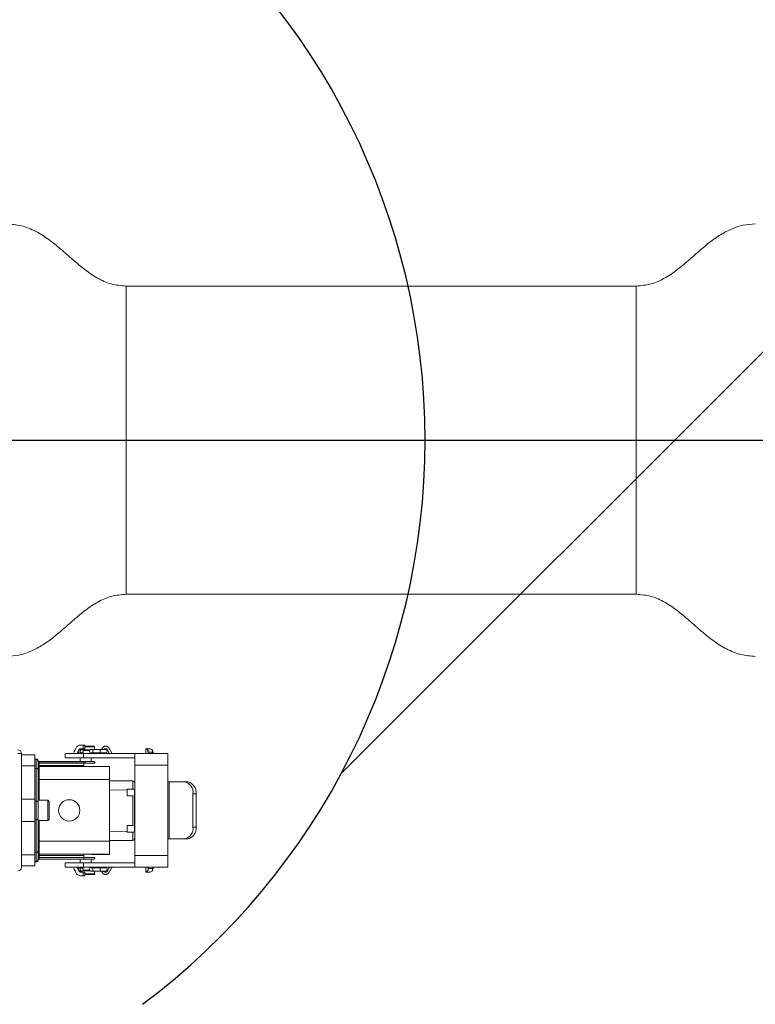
# Model space of a CAD drawing. Header units: millimetres. Extents: x 14 to 210, y 4 to 296.
# Tile 12 of 15: x 110 to 130, y 203 to 229. Entities that reach past the tile are written whole.
import ezdxf

# ---------------------------------------------------------------- set-up
doc = ezdxf.new("R2010")
doc.units = ezdxf.units.MM
doc.layers.add('标注层', color=3, linetype='Continuous')

msp = doc.modelspace()

# ---------------------------------------------------------------- hatches: boundary and pattern name
at = {"layer": '标注层'}
h = msp.add_hatch(dxfattribs=at)
h.set_pattern_fill('ANSI31', color=256, scale=5, style=0)
edge = h.paths.add_edge_path(flags=0)
edge.add_line((113.7219, 202.6502), (113.7219, 151.6754))
edge.add_arc((102.2219, 218.0251), 67.339, 279.83304, 440.16696)
edge.add_line((113.7219, 284.3749), (113.7219, 233.4001))
edge.add_arc((102.2219, 218.0251), 19.2, -53.20467, 53.20467, ccw=False)

# ---------------------------------------------------------------- linework, layer by layer
at = {"color": 7, "linetype": 'Continuous', "lineweight": 18}
for p, q in [((127.1719, 222.2251), (113.2719, 222.2251)), ((113.2719, 213.8251), (127.1719, 213.8251)), ((111.8505, 209.514), (111.9006, 209.6285)), ((111.9415, 209.4851), (111.9858, 209.5863)), ((112.0088, 209.5898), (111.9959, 209.5863)), ((112.0635, 209.5901), (112.0087, 209.5901)), ((112.0284, 209.7151), (112.105, 209.7151)), ((112.105, 209.6151), (112.0284, 209.6151)), ((112.105, 209.7151), (112.105, 209.6151)), ((112.1461, 209.7151), (112.105, 209.7151)), ((112.1461, 209.6151), (112.105, 209.6151)), ((112.1461, 209.7151), (112.1461, 209.6151)), ((112.1461, 209.6851), (112.3919, 209.6851)), ((112.3777, 209.5901), (112.3119, 209.5901)), ((112.5777, 209.5901), (112.3777, 209.5901)), ((112.4119, 209.6651), (112.4056, 209.6648)), ((112.4119, 209.5901), (112.4119, 209.6654)), ((112.7119, 209.5901), (112.5777, 209.5901)), ((112.5987, 209.5901), (112.6257, 209.6359)), ((112.6638, 209.5901), (112.6769, 209.5985)), ((112.6769, 209.5985), (112.6646, 209.5901)), ((112.798, 209.6359), (112.8724, 209.5098)), ((113.9377, 209.6151), (113.8114, 209.6151)), ((113.8119, 209.6154), (113.8119, 209.4851)), ((113.9319, 209.6153), (113.9319, 209.6151)), ((110.3219, 209.4851), (110.4219, 209.4851)), ((110.4219, 209.4851), (110.4219, 208.0451)), ((110.4219, 209.4451), (110.7819, 209.4451)), ((110.7819, 209.1451), (110.7819, 209.4451)), ((110.7819, 209.3351), (110.8219, 209.3351)), ((110.7819, 209.3265), (110.8219, 209.3265)), ((110.8219, 209.3265), (110.8219, 209.3351)), ((110.8219, 209.3351), (110.8219, 209.3351)), ((110.8219, 209.0765), (110.8219, 209.3265)), ((111.6119, 209.4855), (111.6119, 209.3648)), ((112.0219, 209.5001), (112.0219, 209.4851)), ((112.0219, 209.3651), (112.0219, 209.2651)), ((112.1128, 209.4851), (112.1128, 209.3651)), ((112.1128, 209.4851), (113.4551, 209.4851)), ((112.1128, 209.3651), (113.4551, 209.3651)), ((112.3119, 209.5001), (112.3777, 209.5001)), ((112.3219, 209.4851), (112.3219, 209.5001)), ((112.3219, 209.2651), (112.3219, 209.3651)), ((112.3777, 209.5001), (112.5777, 209.5001)), ((112.5777, 209.5001), (112.7119, 209.5001)), ((112.6176, 209.5001), (112.6114, 209.4851)), ((112.8123, 209.4851), (112.7766, 209.5718)), ((113.4551, 209.4851), (113.5119, 209.4845)), ((113.4551, 209.4851), (114.4119, 209.4851)), ((113.4551, 209.3651), (113.5119, 209.3641)), ((113.8685, 209.5747), (113.8725, 209.567)), ((113.8685, 209.5392), (113.8685, 209.5747)), ((113.8725, 209.5222), (113.8725, 209.567)), ((113.8725, 209.4851), (113.8725, 209.5222)), ((113.8725, 209.5222), (113.9925, 209.5222)), ((113.9925, 209.5222), (113.9925, 209.5687)), ((113.9925, 209.538), (114.0067, 209.5222)), ((113.9925, 209.5222), (113.9925, 209.4851)), ((114.0067, 209.5222), (114.0067, 209.4851)), ((110.4219, 209.1451), (110.7819, 209.1451)), ((110.7819, 208.2401), (110.7819, 209.1451)), ((110.7819, 209.0765), (110.8219, 209.0765)), ((110.8219, 208.1851), (110.8219, 209.0765)), ((110.8715, 209.2892), (110.8715, 209.2914)), ((110.8715, 209.2914), (110.8715, 209.2914)), ((110.8719, 209.2826), (110.8715, 209.2892)), ((110.8719, 209.2179), (110.9019, 209.2179)), ((110.9019, 209.1623), (110.8719, 209.1623)), ((110.8719, 208.1601), (110.8719, 209.0515)), ((112.0219, 209.2651), (110.9012, 209.2651)), ((112.1219, 209.2629), (110.9012, 209.2629)), ((110.9019, 209.2567), (110.9019, 209.2179)), ((110.9019, 209.2179), (110.9019, 209.1623)), ((110.9019, 209.2179), (112.1219, 209.2179)), ((110.9019, 209.1623), (112.1219, 209.1623)), ((110.9019, 209.1323), (110.9019, 209.1277)), ((112.1219, 209.1323), (110.9019, 209.1323)), ((110.9019, 209.1277), (110.9019, 208.7777)), ((112.8219, 209.1277), (110.9019, 209.1277)), ((112.1219, 209.2179), (112.1219, 209.2629)), ((112.1219, 209.2179), (112.1219, 209.1623)), ((112.1219, 209.1623), (112.1219, 209.1323)), ((112.3769, 209.2651), (112.3219, 209.2651)), ((112.8219, 209.1351), (112.4519, 209.1351)), ((112.8219, 209.1351), (112.8219, 209.1277)), ((112.8219, 209.1277), (112.8219, 208.7777)), ((113.5119, 206.7051), (113.5119, 209.1651)), ((113.5119, 209.1651), (114.4119, 209.1651)), ((114.4119, 209.1651), (114.4119, 208.7101)), ((110.9019, 208.7777), (110.8719, 208.7777)), ((110.9019, 208.7777), (112.8219, 208.7777)), ((112.8219, 208.7777), (112.8219, 207.0926)), ((113.4523, 208.737), (112.8219, 208.7425)), ((113.3019, 208.5156), (113.3019, 208.4883)), ((113.5119, 208.6132), (113.5019, 208.6132)), ((113.5119, 208.5916), (113.5019, 208.5916)), ((113.5019, 208.5493), (113.5119, 208.5493)), ((114.4459, 208.7101), (114.4119, 208.7101)), ((114.4119, 207.1601), (114.4119, 208.7101)), ((114.4459, 208.7101), (114.4459, 207.1601)), ((114.8673, 208.7101), (114.4459, 208.7101)), ((114.9522, 208.7101), (114.8673, 208.7101)), ((110.7819, 208.2401), (110.4219, 208.2401)), ((110.7819, 207.6301), (110.7819, 208.2401)), ((113.3019, 208.3346), (113.3019, 208.4883)), ((113.3019, 208.3346), (113.4523, 208.3338)), ((113.4523, 208.3338), (113.4523, 207.5203)), ((113.5017, 208.487), (113.5019, 208.487)), ((113.5019, 208.485), (113.5019, 208.487)), ((113.5019, 208.485), (113.5019, 208.303)), ((113.5119, 208.477), (113.5019, 208.477)), ((113.5119, 208.4253), (113.5019, 208.4253)), ((113.5119, 208.3526), (113.5019, 208.3526)), ((113.5119, 208.3464), (113.5019, 208.3464)), ((113.5019, 207.5511), (113.5019, 208.303)), ((115.0936, 208.3901), (115.1785, 208.3901)), ((115.0936, 207.4801), (115.0936, 208.3901)), ((115.1785, 208.3901), (115.1785, 207.4801)), ((110.4219, 207.8251), (110.4219, 208.0451)), ((110.8219, 208.1851), (110.7819, 208.1851)), ((110.8219, 207.6851), (110.8219, 208.1851)), ((111.1344, 208.2101), (110.8719, 208.2101)), ((111.1719, 208.1726), (111.1719, 207.6976)), ((110.4219, 207.8251), (110.4219, 206.3851)), ((110.8719, 206.8188), (110.8719, 207.7101)), ((110.4219, 207.6301), (110.7819, 207.6301)), ((110.7819, 207.6851), (110.8219, 207.6851)), ((110.7819, 206.7251), (110.7819, 207.6301)), ((110.8219, 206.7938), (110.8219, 207.6851)), ((110.8719, 207.6601), (111.1344, 207.6601)), ((113.3019, 207.5195), (113.4523, 207.5203)), ((113.3019, 207.3658), (113.3019, 207.5195)), ((113.5019, 207.3691), (113.5019, 207.5511)), ((113.5119, 207.5046), (113.5019, 207.5046)), ((113.5119, 207.4303), (113.5019, 207.4303)), ((115.0936, 207.4801), (115.1785, 207.4801)), ((113.3019, 207.3658), (113.3019, 207.3385)), ((113.5017, 207.3671), (113.5019, 207.3671)), ((113.5019, 207.3671), (113.5019, 207.3691)), ((113.5119, 207.3526), (113.5019, 207.3526)), ((113.5119, 207.3464), (113.5019, 207.3464)), ((113.5119, 207.3311), (113.5019, 207.3311)), ((113.5119, 207.2936), (113.5019, 207.2936)), ((113.5019, 207.227), (113.5119, 207.227)), ((110.8719, 207.0926), (110.9019, 207.0926)), ((110.9019, 207.0926), (110.9019, 206.7426)), ((112.8219, 207.0926), (110.9019, 207.0926)), ((112.8219, 207.1116), (113.4523, 207.1171)), ((112.8219, 207.0926), (112.8219, 206.7426)), ((114.4459, 207.1601), (114.4119, 207.1601)), ((114.4119, 207.1601), (114.4119, 206.7051)), ((114.4459, 207.1601), (114.8673, 207.1601)), ((114.8673, 207.1601), (114.9522, 207.1601)), ((110.4219, 206.7251), (110.7819, 206.7251)), ((110.7819, 206.7938), (110.8219, 206.7938)), ((110.7819, 206.4251), (110.7819, 206.7251)), ((110.8219, 206.5438), (110.8219, 206.7938)), ((110.8719, 206.708), (110.9019, 206.708)), ((110.9019, 206.6524), (110.8719, 206.6524)), ((112.8219, 206.7426), (110.9019, 206.7426)), ((110.9019, 206.7426), (110.9019, 206.738)), ((110.9019, 206.738), (112.1219, 206.738)), ((110.9019, 206.708), (110.9019, 206.738)), ((110.9019, 206.708), (110.9019, 206.6524)), ((112.1219, 206.708), (110.9019, 206.708)), ((110.9019, 206.6524), (110.9019, 206.6136)), ((110.9019, 206.6524), (112.1219, 206.6524)), ((112.1219, 206.708), (112.1219, 206.738)), ((112.1219, 206.708), (112.1219, 206.6524)), ((112.1219, 206.6074), (112.1219, 206.6524)), ((112.4219, 206.6501), (112.4164, 206.6503)), ((112.8219, 206.7351), (112.4519, 206.7351)), ((112.8219, 206.7426), (112.8219, 206.7351)), ((114.4119, 206.7051), (113.5119, 206.7051)), ((110.4219, 206.4251), (110.7819, 206.4251)), ((110.7819, 206.5438), (110.8219, 206.5438)), ((110.7819, 206.5351), (110.8219, 206.5351)), ((110.8219, 206.5351), (110.8219, 206.5438)), ((110.8715, 206.5811), (110.8719, 206.5877)), ((110.8715, 206.5789), (110.8715, 206.5811)), ((112.1219, 206.6074), (110.9012, 206.6074)), ((110.9012, 206.6074), (110.9012, 206.6051)), ((110.9012, 206.6051), (112.0219, 206.6051)), ((111.6119, 206.5054), (111.6119, 206.3848)), ((111.9006, 206.2417), (111.8505, 206.3563)), ((111.9415, 206.3851), (111.9858, 206.284)), ((112.0219, 206.6051), (112.0219, 206.5051)), ((112.0219, 206.3851), (112.0219, 206.3701)), ((112.1128, 206.3851), (112.1128, 206.5051)), ((113.4551, 206.5051), (112.1128, 206.5051)), ((113.4551, 206.3851), (112.1128, 206.3851)), ((112.3777, 206.3701), (112.3119, 206.3701)), ((112.3219, 206.5051), (112.3219, 206.6051)), ((112.3219, 206.6051), (112.3769, 206.6051)), ((112.3219, 206.3701), (112.3219, 206.3851)), ((112.5777, 206.3701), (112.3777, 206.3701)), ((112.7119, 206.3701), (112.5777, 206.3701)), ((112.6181, 206.3701), (112.6096, 206.3895)), ((112.7766, 206.2984), (112.8123, 206.3851)), ((112.8724, 206.3605), (112.798, 206.2344)), ((113.5119, 206.5061), (113.4551, 206.5051)), ((113.4551, 206.3851), (113.5119, 206.3858)), ((114.4119, 206.3851), (113.4551, 206.3851)), ((113.8119, 206.3851), (113.8119, 206.2515)), ((113.8685, 206.3651), (113.8685, 206.3851)), ((113.8725, 206.3481), (113.8725, 206.3851)), ((113.9925, 206.3851), (113.9925, 206.3481)), ((114.0067, 206.3851), (114.0067, 206.3481)), ((111.9959, 206.284), (112.0088, 206.2805)), ((112.0087, 206.2801), (112.0635, 206.2801)), ((112.0284, 206.2551), (112.105, 206.2551)), ((112.105, 206.1551), (112.0284, 206.1551)), ((112.0807, 206.2851), (112.2912, 206.2851)), ((112.1, 206.3051), (112.2716, 206.3051)), ((112.1461, 206.2551), (112.105, 206.2551)), ((112.105, 206.2551), (112.105, 206.1551)), ((112.1461, 206.1551), (112.105, 206.1551)), ((112.1461, 206.2551), (112.1461, 206.1551)), ((112.1461, 206.1851), (112.3919, 206.1851)), ((112.3119, 206.2801), (112.3777, 206.2801)), ((112.3777, 206.2801), (112.5777, 206.2801)), ((112.4119, 206.2051), (112.4056, 206.2055)), ((112.4067, 206.2055), (112.4119, 206.2051)), ((112.4119, 206.2049), (112.4119, 206.2801)), ((112.5777, 206.2801), (112.7119, 206.2801)), ((112.6257, 206.2344), (112.5987, 206.2801)), ((113.8116, 206.2551), (113.9376, 206.2551)), ((113.8725, 206.3033), (113.8685, 206.2956)), ((113.8725, 206.3033), (113.8725, 206.3481)), ((113.9925, 206.3481), (113.8725, 206.3481)), ((113.9319, 206.2551), (113.9319, 206.255)), ((113.9925, 206.3016), (113.9925, 206.3481)), ((114.0067, 206.3481), (113.9925, 206.3323))]:
    msp.add_line(p, q, dxfattribs=at)
at = {"color": 8, "linetype": 'Continuous', "lineweight": 18}
for p, q in [((113.2719, 213.8251), (113.2719, 222.2251)), ((127.1719, 213.8251), (127.1719, 222.2251)), ((112.2912, 209.5851), (112.0651, 209.5851)), ((111.8618, 209.5451), (111.862, 209.5404)), ((110.9012, 209.2651), (110.9012, 209.2651)), ((110.9019, 208.7777), (110.9019, 208.2101)), ((112.8219, 208.4925), (113.3019, 208.4883)), ((111.1344, 207.6601), (111.1344, 208.2101)), ((110.9019, 207.6601), (110.9019, 207.0926)), ((113.3019, 207.3658), (112.8219, 207.3616)), ((113.5119, 207.2825), (113.5019, 207.2825)), ((113.5119, 207.2642), (113.5019, 207.2642))]:
    msp.add_line(p, q, dxfattribs=at)
at = {"color": 8, "linetype": 'Continuous', "lineweight": 18, "flags": 128}
for points in [[(112.3623, 209.5451), (112.3634, 209.5624), (112.3668, 209.577), (112.3718, 209.5867), (112.3777, 209.5901)], [(112.5777, 209.5001), (112.5718, 209.5036), (112.5668, 209.5133), (112.5634, 209.5279), (112.5623, 209.5451), (112.5634, 209.5624), (112.5668, 209.577), (112.5718, 209.5867), (112.5777, 209.5901), (112.5777, 209.5901)], [(112.3777, 209.5001), (112.3718, 209.5036), (112.3668, 209.5133), (112.3634, 209.5279), (112.3623, 209.5451)], [(112.3623, 206.3251), (112.3634, 206.3424), (112.3668, 206.357), (112.3718, 206.3667), (112.3777, 206.3701)], [(112.5623, 206.3251), (112.5634, 206.3424), (112.5668, 206.357), (112.5718, 206.3667), (112.5777, 206.3701)], [(112.3777, 206.2801), (112.3718, 206.2836), (112.3668, 206.2933), (112.3634, 206.3079), (112.3623, 206.3251)], [(112.5777, 206.2801), (112.5718, 206.2836), (112.5668, 206.2933), (112.5634, 206.3079), (112.5623, 206.3251)]]:
    msp.add_lwpolyline(points, dxfattribs=at)
at = {"color": 7, "linetype": 'Continuous', "lineweight": 18, "flags": 128}
for points in [[(110.8219, 209.0765), (110.8316, 209.076), (110.841, 209.0746), (110.8496, 209.0723), (110.8572, 209.0692), (110.8634, 209.0654), (110.8681, 209.0611), (110.8709, 209.0564), (110.8719, 209.0515)], [(110.8719, 208.1601), (110.8709, 208.165), (110.8681, 208.1697), (110.8634, 208.174), (110.8572, 208.1778), (110.8496, 208.1809), (110.841, 208.1832), (110.8316, 208.1847), (110.8219, 208.1851)], [(110.8219, 207.6851), (110.8316, 207.6856), (110.841, 207.687), (110.8496, 207.6893), (110.8572, 207.6925), (110.8634, 207.6962), (110.8681, 207.7006), (110.8709, 207.7053), (110.8719, 207.7101)], [(110.8219, 206.7938), (110.8316, 206.7942), (110.841, 206.7957), (110.8496, 206.798), (110.8572, 206.8011), (110.8634, 206.8049), (110.8681, 206.8092), (110.8709, 206.8139), (110.8719, 206.8188)]]:
    msp.add_lwpolyline(points, dxfattribs=at)
at = {"color": 7, "linetype": 'Continuous', "lineweight": 18}
for centre, radius, start, end in [((110.3219, 209.4851), 0.1, 0, 90), ((111.9038, 209.5451), 0.045, 120.18862, 192.48668), ((112.3119, 209.5451), 0.045, 90, 270), ((112.7119, 209.5451), 0.045, 0, 90), ((112.7119, 209.5451), 0.045, 270, 0), ((110.9012, 209.2929), 0.03, 187.18393, 270.00091), ((110.8999, 209.2848), 0.0282, 184.54416, 273.91712), ((110.9019, 209.1577), 0.03, 180.00109, 270.00109), ((113.4519, 208.687), 0.05, 0, 89.5), ((114.8108, 208.4301), 0.2857, 351.95053, 78.57825), ((114.8956, 208.4301), 0.2857, 351.95053, 78.57825), ((111.1344, 208.1726), 0.0375, 0, 90), ((111.7219, 207.9351), 0.29, 0, 180), ((111.7219, 207.9351), 0.29, 180, 0), ((111.1344, 207.6976), 0.0375, 270, 0), ((114.8108, 207.4401), 0.2857, 281.42175, 8.04947), ((114.8956, 207.4401), 0.2857, 281.42175, 8.04947), ((113.4519, 207.1671), 0.05, 270.5, 0), ((110.9019, 206.7126), 0.03, 89.99891, 179.99891), ((110.9019, 206.708), 0.03, 89.99891, 179.99891), ((110.3219, 206.3851), 0.1, 270, 0), ((110.9012, 206.5774), 0.03, 89.99909, 172.81607), ((110.8999, 206.5855), 0.0282, 86.08288, 175.45584), ((112.3119, 206.3251), 0.045, 90, 270), ((112.7119, 206.3251), 0.045, 0, 90), ((111.9038, 206.3251), 0.045, 167.51332, 239.81138), ((112.7119, 206.3251), 0.045, 270, 0)]:
    msp.add_arc(centre, radius, start, end, dxfattribs=at)
at = {"color": 8, "linetype": 'Continuous', "lineweight": 18}
for centre, radius, start, end in [((111.907, 209.5453), 0.0452, 126.50512, 180.1874), ((111.9071, 206.3251), 0.0453, 173.90655, 233.41815)]:
    msp.add_arc(centre, radius, start, end, dxfattribs=at)
at = {"color": 7, "linetype": 'Continuous', "lineweight": 18}
for centre, major_axis, ratio, start_param, end_param in [((110.9012, 209.2951), (0, -0.03), 0.9999619, 4.8377484, 6.2831853), ((150.5824, 208.163), (87.2066, -0.548), 0.0015008, 2.0106196, 2.0125276), ((113.4519, 208.303), (0.05, 0), 0.6144447, 0, 1.5620697), ((113.4519, 208.485), (0.05, 0), 0.6144447, 0, 0.0669163), ((113.4519, 207.5511), (0.05, 0), 0.6144447, 4.7211156, 6.2831853), ((150.5824, 207.6911), (87.2066, 0.548), 0.0015008, 4.2706578, 4.2725657), ((113.4519, 207.3691), (0.05, 0), 0.6144447, 6.2162691, 6.2831853)]:
    msp.add_ellipse(centre, major_axis=major_axis, ratio=ratio, start_param=start_param, end_param=end_param, dxfattribs=at)
for points, knots in [([(113.2719, 222.2251), (113.1334, 222.2369), (112.8604, 222.26), (112.4835, 222.435), (112.1431, 222.669), (111.8203, 222.9436), (111.501, 223.2278), (111.1704, 223.4979), (110.8135, 223.7248), (110.4282, 223.8873), (110.1555, 223.9083), (110.0239, 223.9184)], [0, 0, 0, 0, 0.1104939, 0.217729, 0.3275619, 0.441058, 0.5566423, 0.6700457, 0.7822566, 0.8949429, 1, 1, 1, 1]), ([(130.4191, 223.9193), (130.3095, 223.9121), (130.0795, 223.897), (129.7478, 223.7786), (129.4329, 223.606), (129.1427, 223.3939), (128.8678, 223.1613), (128.584, 222.9094), (128.2827, 222.6553), (127.9472, 222.4279), (127.576, 222.2587), (127.308, 222.2364), (127.1719, 222.2251)], [0, 0, 0, 0, 0.0875611, 0.1838049, 0.278826, 0.3745187, 0.4709558, 0.5671499, 0.6784187, 0.7861207, 0.8914188, 1, 1, 1, 1]), ([(110.0246, 212.1309), (110.1342, 212.1381), (110.3642, 212.1532), (110.6959, 212.2716), (111.0108, 212.4443), (111.301, 212.6563), (111.5759, 212.889), (111.8597, 213.1409), (112.1611, 213.395), (112.4966, 213.6223), (112.8677, 213.7916), (113.1358, 213.8138), (113.2719, 213.8251)], [0, 0, 0, 0, 0.0875611, 0.1838049, 0.278826, 0.3745187, 0.4709558, 0.5671499, 0.6784187, 0.7861207, 0.8914188, 1, 1, 1, 1]), ([(127.1719, 213.8251), (127.3104, 213.8134), (127.5833, 213.7903), (127.9602, 213.6152), (128.3006, 213.3813), (128.6234, 213.1067), (128.9427, 212.8224), (129.2733, 212.5524), (129.6303, 212.3255), (130.0156, 212.163), (130.2882, 212.142), (130.4198, 212.1319)], [0, 0, 0, 0, 0.1104939, 0.217729, 0.3275619, 0.441058, 0.5566423, 0.6700457, 0.7822566, 0.8949429, 1, 1, 1, 1]), ([(111.9959, 209.5863), (111.9931, 209.5844), (111.9893, 209.5818), (111.9838, 209.5754), (111.9804, 209.5704), (111.9773, 209.5648), (111.9746, 209.5586), (111.9723, 209.5518), (111.9715, 209.5475), (111.971, 209.5451)], [0, 0, 0, 0, 0.2922177, 0.4065126, 0.5132047, 0.6182215, 0.7215233, 0.8476779, 1, 1, 1, 1]), ([(111.9858, 209.5863), (111.988, 209.5904), (111.9924, 209.5987), (112.0028, 209.6078), (112.015, 209.614), (112.0239, 209.6148), (112.0284, 209.6151)], [0, 0, 0, 0, 0.2506185, 0.4999377, 0.747805, 1, 1, 1, 1]), ([(112.0694, 209.6151), (112.065, 209.6147), (112.0561, 209.614), (112.0439, 209.6078), (112.0335, 209.5987), (112.0291, 209.5904), (112.0269, 209.5863)], [0, 0, 0, 0, 0.25061855, 0.49993768, 0.74780501, 1, 1, 1, 1]), ([(112.4119, 209.6651), (112.4116, 209.6676), (112.4112, 209.6715), (112.4087, 209.6762), (112.4061, 209.6794), (112.4029, 209.682), (112.3983, 209.6845), (112.3944, 209.6849), (112.3919, 209.6851)], [0, 0, 0, 0, 0.239445, 0.3683406, 0.4999733, 0.6316099, 0.7605167, 1, 1, 1, 1]), ([(112.7766, 209.5718), (112.7734, 209.578), (112.7671, 209.5903), (112.7513, 209.6041), (112.7326, 209.6132), (112.7119, 209.6161), (112.6913, 209.6132), (112.6724, 209.6045), (112.663, 209.5948), (112.6583, 209.5901)], [0, 0, 0, 0, 0.1438424, 0.2874906, 0.4310537, 0.5750083, 0.7185712, 0.8625258, 1, 1, 1, 1]), ([(112.6769, 209.5985), (112.6827, 209.6008), (112.6939, 209.6052), (112.7118, 209.6068), (112.7298, 209.6052), (112.741, 209.6008), (112.7468, 209.5985)], [0, 0, 0, 0, 0.2563947, 0.5000012, 0.7436153, 1, 1, 1, 1]), ([(112.777, 209.5708), (112.7728, 209.5767), (112.7647, 209.5881), (112.7526, 209.5951), (112.7468, 209.5985)], [0, 0, 0, 0, 0.5133628, 1, 1, 1, 1]), ([(112.7468, 209.5985), (112.7526, 209.5954), (112.7647, 209.5891), (112.7732, 209.5764), (112.7776, 209.5699)], [0, 0, 0, 0, 0.4805238, 1, 1, 1, 1]), ([(113.817, 209.6115), (113.8187, 209.6119), (113.8233, 209.6131), (113.8508, 209.5897), (113.8685, 209.5747)], [0, 0, 0, 0, 0.3603514, 1, 1, 1, 1]), ([(113.98, 209.5893), (113.9637, 209.6002), (113.9406, 209.6155), (113.9383, 209.6127), (113.9377, 209.6119)], [0, 0, 0, 0, 0.71063355, 1, 1, 1, 1]), ([(113.98, 209.5893), (113.9836, 209.5864), (113.9909, 209.5804), (113.992, 209.5727), (113.9925, 209.5687)], [0, 0, 0, 0, 0.4891238, 1, 1, 1, 1]), ([(111.6233, 209.4851), (111.6213, 209.4851), (111.6152, 209.4851), (111.7052, 209.4851), (111.8731, 209.4851), (112.0329, 209.4851), (112.1128, 209.4851)], [0, 0, 0, 0, 0.1470066, 0.4313378, 0.7156689, 1, 1, 1, 1]), ([(111.6233, 209.3651), (111.6213, 209.3651), (111.6152, 209.3651), (111.7052, 209.3651), (111.8731, 209.3651), (112.0329, 209.3651), (112.1128, 209.3651)], [0, 0, 0, 0, 0.1470066, 0.4313378, 0.7156689, 1, 1, 1, 1]), ([(111.971, 209.5451), (111.9705, 209.5384), (111.9696, 209.5251), (111.9752, 209.5085), (111.9836, 209.5038), (111.9893, 209.5006)], [0, 0, 0, 0, 0.2496851, 0.4932646, 1, 1, 1, 1]), ([(112.0995, 209.5651), (112.115, 209.5651), (112.1547, 209.5651), (112.2176, 209.5651), (112.2564, 209.5651), (112.2723, 209.5651)], [0, 0, 0, 0, 0.2743264, 0.70368, 1, 1, 1, 1]), ([(112.2723, 209.5651), (112.259, 209.5651), (112.2314, 209.5651), (112.1856, 209.5651), (112.1403, 209.5651), (112.1125, 209.5651), (112.0996, 209.5651)], [0, 0, 0, 0, 0.24512987, 0.50960356, 0.77407725, 1, 1, 1, 1]), ([(110.8719, 209.0515), (110.8719, 209.0833), (110.8719, 209.1479), (110.8719, 209.2192), (110.8719, 209.2669), (110.8719, 209.2733), (110.8719, 209.2765)], [0, 0, 0, 0, 0.2457392, 0.5, 0.7542608, 1, 1, 1, 1]), ([(110.8719, 209.1142), (110.8719, 209.1083), (110.8719, 209.0967), (110.8719, 209.0781), (110.8719, 209.069)], [0, 0, 0, 0, 0.5114633, 1, 1, 1, 1]), ([(112.0219, 209.2651), (112.0227, 209.265), (112.0244, 209.2648), (112.037, 209.2646), (112.0549, 209.2643), (112.0829, 209.2641), (112.1224, 209.2639), (112.1719, 209.2638), (112.2213, 209.2639), (112.2609, 209.2641), (112.2889, 209.2643), (112.3067, 209.2646), (112.3193, 209.2648), (112.321, 209.265), (112.3219, 209.2651)], [0, 0, 0, 0, 0.0775078, 0.1507619, 0.219759, 0.284496, 0.4006917, 0.5, 0.5993046, 0.715499, 0.7802364, 0.8492344, 0.92249, 1, 1, 1, 1]), ([(112.3769, 209.2651), (112.3756, 209.265), (112.3732, 209.2646), (112.3528, 209.2641), (112.3231, 209.2637), (112.2793, 209.2634), (112.2131, 209.263), (112.1547, 209.2629), (112.1219, 209.2629)], [0, 0, 0, 0, 0.1466448, 0.2930699, 0.4289628, 0.5649738, 0.755051, 1, 1, 1, 1]), ([(112.4114, 209.2197), (112.4085, 209.2196), (112.4002, 209.2191), (112.3382, 209.2184), (112.2401, 209.2179), (112.1613, 209.2179), (112.1219, 209.2179)], [0, 0, 0, 0, 0.1525259, 0.4348847, 0.7173566, 1, 1, 1, 1]), ([(112.4519, 209.1351), (112.4508, 209.135), (112.448, 209.1345), (112.4241, 209.1339), (112.3833, 209.1333), (112.3275, 209.1328), (112.2395, 209.1324), (112.1642, 209.1323), (112.1219, 209.1323)], [0, 0, 0, 0, 0.1164221, 0.2932319, 0.414654, 0.5653664, 0.7553433, 1, 1, 1, 1]), ([(112.3769, 209.2651), (112.3828, 209.2645), (112.3893, 209.2638), (112.4, 209.2591), (112.4076, 209.2539), (112.4147, 209.245), (112.4203, 209.2345), (112.4213, 209.2258), (112.4219, 209.2201)], [0, 0, 0, 0, 0.2495408, 0.2762399, 0.4995517, 0.631309, 0.7603283, 1, 1, 1, 1]), ([(112.403, 209.2194), (112.4064, 209.2194), (112.4198, 209.2197), (112.421, 209.2199), (112.4219, 209.2201)], [0, 0, 0, 0, 0.2576911, 1, 1, 1, 1]), ([(112.4164, 209.2193), (112.4175, 209.2255), (112.4198, 209.2381), (112.411, 209.2486), (112.4066, 209.2539)], [0, 0, 0, 0, 0.4981326, 1, 1, 1, 1]), ([(113.4523, 208.5147), (113.4524, 208.5378), (113.4525, 208.5931), (113.4525, 208.6679), (113.4525, 208.7257), (113.4524, 208.7333), (113.4523, 208.737)], [0, 0, 0, 0, 0.19339975, 0.46226563, 0.73113128, 1, 1, 1, 1]), ([(113.4523, 208.5147), (113.4574, 208.5144), (113.4676, 208.5139), (113.4814, 208.5096), (113.4926, 208.5033), (113.4998, 208.4954), (113.5011, 208.4897), (113.5017, 208.487)], [0, 0, 0, 0, 0.1897373, 0.3850226, 0.5867756, 0.8065689, 1, 1, 1, 1]), ([(110.8719, 207.7101), (110.8719, 207.745), (110.8719, 207.816), (110.8719, 207.9351), (110.8719, 208.0543), (110.8719, 208.1253), (110.8719, 208.1601)], [0, 0, 0, 0, 0.2456669, 0.5, 0.7543331, 1, 1, 1, 1]), ([(113.4523, 207.3394), (113.4574, 207.3396), (113.4676, 207.3402), (113.4814, 207.3444), (113.4926, 207.3508), (113.4998, 207.3587), (113.5011, 207.3644), (113.5017, 207.3671)], [0, 0, 0, 0, 0.18973747, 0.38502294, 0.58677604, 0.80656887, 1, 1, 1, 1]), ([(113.4523, 207.1171), (113.4524, 207.1208), (113.4525, 207.1284), (113.4525, 207.1862), (113.4525, 207.261), (113.4524, 207.3162), (113.4523, 207.3394)], [0, 0, 0, 0, 0.2688694, 0.5377353, 0.806601, 1, 1, 1, 1]), ([(110.8719, 206.5938), (110.8719, 206.5969), (110.8719, 206.6034), (110.8719, 206.651), (110.8719, 206.7224), (110.8719, 206.787), (110.8719, 206.8188)], [0, 0, 0, 0, 0.2457392, 0.5, 0.7542608, 1, 1, 1, 1]), ([(112.1219, 206.738), (112.1534, 206.738), (112.2137, 206.7379), (112.2951, 206.7376), (112.3587, 206.7372), (112.4122, 206.7366), (112.4461, 206.7359), (112.4502, 206.7354), (112.4519, 206.7351)], [0, 0, 0, 0, 0.1825592, 0.3488267, 0.5118821, 0.6498691, 0.8553664, 1, 1, 1, 1]), ([(112.1219, 206.6524), (112.1551, 206.6523), (112.2173, 206.6523), (112.295, 206.652), (112.3496, 206.6516), (112.3892, 206.6512), (112.4164, 206.6507), (112.42, 206.6503), (112.4219, 206.6501)], [0, 0, 0, 0, 0.2112977, 0.3950833, 0.5513398, 0.6800282, 0.8401191, 1, 1, 1, 1]), ([(112.3769, 206.6051), (112.3828, 206.6057), (112.3893, 206.6064), (112.4, 206.6112), (112.4076, 206.6164), (112.4147, 206.6253), (112.4203, 206.6358), (112.4213, 206.6445), (112.4219, 206.6501)], [0, 0, 0, 0, 0.2495406, 0.2762397, 0.4995515, 0.6313088, 0.7603282, 1, 1, 1, 1]), ([(112.4069, 206.6167), (112.4113, 206.6219), (112.4199, 206.6324), (112.4175, 206.6448), (112.4164, 206.651)], [0, 0, 0, 0, 0.50192177, 1, 1, 1, 1]), ([(110.9012, 206.6051), (110.9008, 206.6051), (110.8996, 206.6051), (110.896, 206.6048), (110.8894, 206.6032), (110.881, 206.5981), (110.874, 206.5895), (110.8723, 206.5824), (110.8715, 206.5789)], [0, 0, 0, 0, 0.030084, 0.0819645, 0.2507532, 0.5005041, 0.7502526, 1, 1, 1, 1]), ([(112.1128, 206.5051), (112.0329, 206.5051), (111.8731, 206.5051), (111.7052, 206.5051), (111.6152, 206.5051), (111.6213, 206.5051), (111.6233, 206.5051)], [0, 0, 0, 0, 0.2843311, 0.5686622, 0.8529934, 1, 1, 1, 1]), ([(112.1128, 206.3851), (112.0329, 206.3851), (111.8731, 206.3851), (111.7052, 206.3851), (111.6152, 206.3851), (111.6213, 206.3851), (111.6233, 206.3851)], [0, 0, 0, 0, 0.2843311, 0.5686622, 0.8529934, 1, 1, 1, 1]), ([(111.9893, 206.3697), (111.9836, 206.3665), (111.9752, 206.3618), (111.9696, 206.3451), (111.9705, 206.3319), (111.971, 206.3251)], [0, 0, 0, 0, 0.5067354, 0.7503149, 1, 1, 1, 1]), ([(112.0219, 206.6051), (112.0239, 206.6053), (112.027, 206.6056), (112.0457, 206.6059), (112.065, 206.6061), (112.0889, 206.6062), (112.1238, 206.6064), (112.1719, 206.6065), (112.2199, 206.6064), (112.2548, 206.6062), (112.2787, 206.6061), (112.298, 206.6059), (112.3167, 206.6056), (112.3198, 206.6053), (112.3219, 206.6051)], [0, 0, 0, 0, 0.1197286, 0.185024, 0.2500182, 0.3148065, 0.3802757, 0.5, 0.6197243, 0.6850742, 0.7499817, 0.814858, 0.8802714, 1, 1, 1, 1]), ([(112.3769, 206.6051), (112.3758, 206.6053), (112.3732, 206.6057), (112.3508, 206.6062), (112.3162, 206.6066), (112.2718, 206.607), (112.2074, 206.6073), (112.1524, 206.6073), (112.1219, 206.6074)], [0, 0, 0, 0, 0.1344345, 0.3206221, 0.455127, 0.5898148, 0.7719361, 1, 1, 1, 1]), ([(112.8141, 206.3895), (112.8045, 206.365), (112.7892, 206.326), (112.7644, 206.2803), (112.7397, 206.2629), (112.7213, 206.2573), (112.7073, 206.2569), (112.6935, 206.2597), (112.6792, 206.2663), (112.6683, 206.2735), (112.664, 206.2797), (112.6637, 206.2801)], [0, 0, 0, 0, 0.34203184, 0.54391762, 0.6576432, 0.72184735, 0.79006524, 0.83738499, 0.90246056, 0.99364407, 1, 1, 1, 1]), ([(111.971, 206.3251), (111.9715, 206.3228), (111.9723, 206.3185), (111.9746, 206.3117), (111.9773, 206.3055), (111.9804, 206.2999), (111.9838, 206.2949), (111.9893, 206.2885), (111.9931, 206.2859), (111.9959, 206.284)], [0, 0, 0, 0, 0.1523131, 0.2784751, 0.3817379, 0.4867943, 0.5934441, 0.7077818, 1, 1, 1, 1]), ([(112.0284, 206.2551), (112.0239, 206.2555), (112.015, 206.2563), (112.0029, 206.2625), (111.9924, 206.2716), (111.988, 206.2798), (111.9858, 206.284)], [0, 0, 0, 0, 0.2506185, 0.4999377, 0.747805, 1, 1, 1, 1]), ([(112.0269, 206.284), (112.0291, 206.2799), (112.0335, 206.2716), (112.0439, 206.2625), (112.056, 206.2563), (112.0649, 206.2555), (112.0694, 206.2551)], [0, 0, 0, 0, 0.2506185, 0.4999377, 0.747805, 1, 1, 1, 1]), ([(112.2728, 206.3038), (112.2674, 206.3039), (112.2553, 206.304), (112.2408, 206.303), (112.2312, 206.3011), (112.2287, 206.2992), (112.2283, 206.2985), (112.2282, 206.298), (112.2282, 206.2975), (112.2284, 206.297), (112.2287, 206.2965), (112.2295, 206.2958), (112.2322, 206.2941), (112.2414, 206.2913), (112.2598, 206.2892), (112.2766, 206.2879), (112.2856, 206.2892), (112.2859, 206.2893)], [0, 0, 0, 0, 0.1527405, 0.3434645, 0.4235197, 0.4397878, 0.4462581, 0.4520136, 0.4573468, 0.4626213, 0.4682119, 0.4744366, 0.4896148, 0.5505703, 0.718709, 0.990402, 1, 1, 1, 1]), ([(112.3919, 206.1851), (112.3944, 206.1854), (112.3983, 206.1858), (112.4029, 206.1883), (112.4061, 206.1909), (112.4087, 206.1941), (112.4112, 206.1988), (112.4116, 206.2026), (112.4119, 206.2051)], [0, 0, 0, 0, 0.2394833, 0.3683901, 0.5000268, 0.6316594, 0.760555, 1, 1, 1, 1]), ([(112.6583, 206.2801), (112.663, 206.2754), (112.6724, 206.2658), (112.6912, 206.2571), (112.7118, 206.2542), (112.7326, 206.257), (112.7512, 206.2662), (112.7671, 206.2799), (112.7734, 206.2923), (112.7766, 206.2984)], [0, 0, 0, 0, 0.1373901, 0.2809641, 0.4249298, 0.5685037, 0.7124693, 0.855941, 1, 1, 1, 1]), ([(112.7468, 206.2718), (112.741, 206.2695), (112.7298, 206.265), (112.7119, 206.2635), (112.6939, 206.265), (112.6827, 206.2695), (112.677, 206.2718)], [0, 0, 0, 0, 0.2563934, 0.5000152, 0.7436144, 1, 1, 1, 1]), ([(113.8171, 206.2588), (113.8188, 206.2585), (113.8235, 206.2574), (113.851, 206.2808), (113.8685, 206.2956)], [0, 0, 0, 0, 0.3682262, 1, 1, 1, 1]), ([(113.9376, 206.2583), (113.9382, 206.2575), (113.9405, 206.2547), (113.9635, 206.27), (113.98, 206.281)], [0, 0, 0, 0, 0.2835768, 1, 1, 1, 1]), ([(113.9925, 206.3016), (113.992, 206.2976), (113.9909, 206.2898), (113.9836, 206.2839), (113.98, 206.281)], [0, 0, 0, 0, 0.5108648, 1, 1, 1, 1])]:
    msp.add_open_spline(points, degree=3, knots=knots, dxfattribs=at)
for points in [[(111.9006, 209.6285), (111.9073, 209.6409), (111.9205, 209.6656), (111.9518, 209.6931), (111.9884, 209.7116), (112.0151, 209.714), (112.0284, 209.7151)], [(112.0177, 209.5451), (112.0183, 209.551), (112.0196, 209.5628), (112.0299, 209.5778), (112.0445, 209.5878), (112.0619, 209.5913), (112.0792, 209.5878), (112.0939, 209.5778), (112.1041, 209.5628), (112.1054, 209.551), (112.1061, 209.5451)], [(112.6257, 209.6359), (112.6307, 209.643), (112.6406, 209.6573), (112.6618, 209.6729), (112.6859, 209.6829), (112.7119, 209.6863), (112.7378, 209.6829), (112.762, 209.6729), (112.7832, 209.6573), (112.7931, 209.643), (112.798, 209.6359)], [(110.8219, 209.3351), (110.8279, 209.3345), (110.8399, 209.3332), (110.8556, 209.3234), (110.8673, 209.3091), (110.8701, 209.2973), (110.8715, 209.2914)], [(110.8219, 209.3265), (110.8284, 209.3257), (110.8415, 209.3242), (110.858, 209.3127), (110.8696, 209.2962), (110.8711, 209.2831), (110.8719, 209.2765)], [(112.1061, 209.5451), (112.1054, 209.5392), (112.1041, 209.5275), (112.0939, 209.5125), (112.0792, 209.5025), (112.0619, 209.499), (112.0445, 209.5025), (112.0299, 209.5125), (112.0196, 209.5275), (112.0183, 209.5392), (112.0177, 209.5451)], [(112.5514, 209.5098), (112.5489, 209.5062), (112.5439, 209.4991), (112.5333, 209.4913), (112.5213, 209.4861), (112.5126, 209.4855), (112.5083, 209.4851)], [(112.9154, 209.4851), (112.9111, 209.4855), (112.9024, 209.4861), (112.8904, 209.4913), (112.8798, 209.4991), (112.8748, 209.5062), (112.8724, 209.5098)], [(113.5119, 209.4845), (113.5119, 209.4776), (113.5119, 209.4637), (113.5119, 209.3889), (113.5119, 209.2859), (113.5119, 209.2054), (113.5119, 209.1651)], [(114.4119, 209.4851), (114.4119, 209.4803), (114.4119, 209.4707), (114.4119, 209.3967), (114.4119, 209.2909), (114.4119, 209.2071), (114.4119, 209.1651)], [(110.9012, 209.2629), (110.9013, 209.2626), (110.9015, 209.262), (110.9018, 209.2585), (110.9019, 209.2567)], [(113.5119, 206.7051), (113.5119, 206.6649), (113.5119, 206.5844), (113.5119, 206.4813), (113.5119, 206.4066), (113.5119, 206.3927), (113.5119, 206.3858)], [(114.4119, 206.3851), (114.4119, 206.3899), (114.4119, 206.3996), (114.4119, 206.4736), (114.4119, 206.5793), (114.4119, 206.6632), (114.4119, 206.7051)], [(110.8219, 206.5438), (110.8284, 206.5445), (110.8415, 206.546), (110.858, 206.5576), (110.8696, 206.5741), (110.8711, 206.5872), (110.8719, 206.5938)], [(110.8219, 206.5351), (110.8279, 206.5358), (110.8399, 206.537), (110.8556, 206.5469), (110.8673, 206.5612), (110.8701, 206.573), (110.8715, 206.5789)], [(110.9019, 206.6136), (110.9018, 206.6118), (110.9015, 206.6083), (110.9013, 206.6077), (110.9012, 206.6074)], [(112.0177, 206.3251), (112.0183, 206.331), (112.0196, 206.3428), (112.0299, 206.3578), (112.0445, 206.3678), (112.0619, 206.3713), (112.0792, 206.3678), (112.0939, 206.3578), (112.1041, 206.3428), (112.1054, 206.331), (112.1061, 206.3251)], [(112.5514, 206.3605), (112.5489, 206.3641), (112.5439, 206.3712), (112.5333, 206.379), (112.5213, 206.3842), (112.5126, 206.3848), (112.5083, 206.3851)], [(112.8724, 206.3605), (112.8748, 206.3641), (112.8798, 206.3712), (112.8904, 206.379), (112.9024, 206.3842), (112.9111, 206.3848), (112.9154, 206.3851)], [(112.0284, 206.1551), (112.0151, 206.1563), (111.9884, 206.1586), (111.9518, 206.1771), (111.9205, 206.2046), (111.9073, 206.2294), (111.9006, 206.2417)], [(112.1061, 206.3251), (112.1054, 206.3192), (112.1041, 206.3075), (112.0939, 206.2925), (112.0792, 206.2825), (112.0619, 206.279), (112.0445, 206.2825), (112.0299, 206.2925), (112.0196, 206.3075), (112.0183, 206.3192), (112.0177, 206.3251)], [(112.798, 206.2344), (112.7931, 206.2272), (112.7832, 206.213), (112.762, 206.1974), (112.7378, 206.1874), (112.7119, 206.184), (112.6859, 206.1874), (112.6618, 206.1974), (112.6406, 206.213), (112.6307, 206.2272), (112.6257, 206.2344)]]:
    msp.add_open_spline(points, degree=3, dxfattribs=at)
at = {"color": 8, "linetype": 'Continuous', "lineweight": 18}
for points, knots in [([(112.3919, 209.6851), (112.3908, 209.685), (112.3887, 209.6847), (112.371, 209.6843), (112.3442, 209.6839), (112.3079, 209.6836), (112.265, 209.6834), (112.2173, 209.6832), (112.1766, 209.6832), (112.1532, 209.6832), (112.1461, 209.6832)], [0, 0, 0, 0, 0.1349266, 0.2699421, 0.4044371, 0.5393377, 0.6738819, 0.8086386, 0.9419374, 1, 1, 1, 1]), ([(112.4056, 209.6648), (112.4048, 209.6647), (112.4018, 209.6645), (112.376, 209.6641), (112.3309, 209.6636), (112.2726, 209.6634), (112.2203, 209.6632), (112.177, 209.6632), (112.1527, 209.6632), (112.1461, 209.6632)], [0, 0, 0, 0, 0.0630015, 0.227739, 0.4842413, 0.6398558, 0.793141, 0.9440969, 1, 1, 1, 1]), ([(112.1461, 206.207), (112.1567, 206.207), (112.1849, 206.2071), (112.2339, 206.207), (112.2929, 206.2068), (112.3516, 206.2064), (112.391, 206.206), (112.4026, 206.2056), (112.4067, 206.2055)], [0, 0, 0, 0, 0.0907585, 0.2414934, 0.4171726, 0.6255981, 0.866648, 1, 1, 1, 1]), ([(112.1461, 206.187), (112.1563, 206.187), (112.1828, 206.1871), (112.2385, 206.187), (112.3023, 206.1867), (112.3531, 206.1863), (112.3853, 206.1857), (112.3896, 206.1853), (112.3919, 206.1851)], [0, 0, 0, 0, 0.0830302, 0.2162784, 0.4508852, 0.6386706, 0.8046379, 1, 1, 1, 1])]:
    msp.add_open_spline(points, degree=3, knots=knots, dxfattribs=at)
at = {"layer": '标注层'}
msp.add_line((92.9461, 218.0251), (163.0416, 218.0251), dxfattribs=at)
for radius, start, end in [(67.339, 279.83304, 80.16696), (19.2, 306.79533, 53.20467)]:
    msp.add_arc((102.2219, 218.0251), radius, start, end, dxfattribs=at)

doc.saveas('drawing.dxf')
